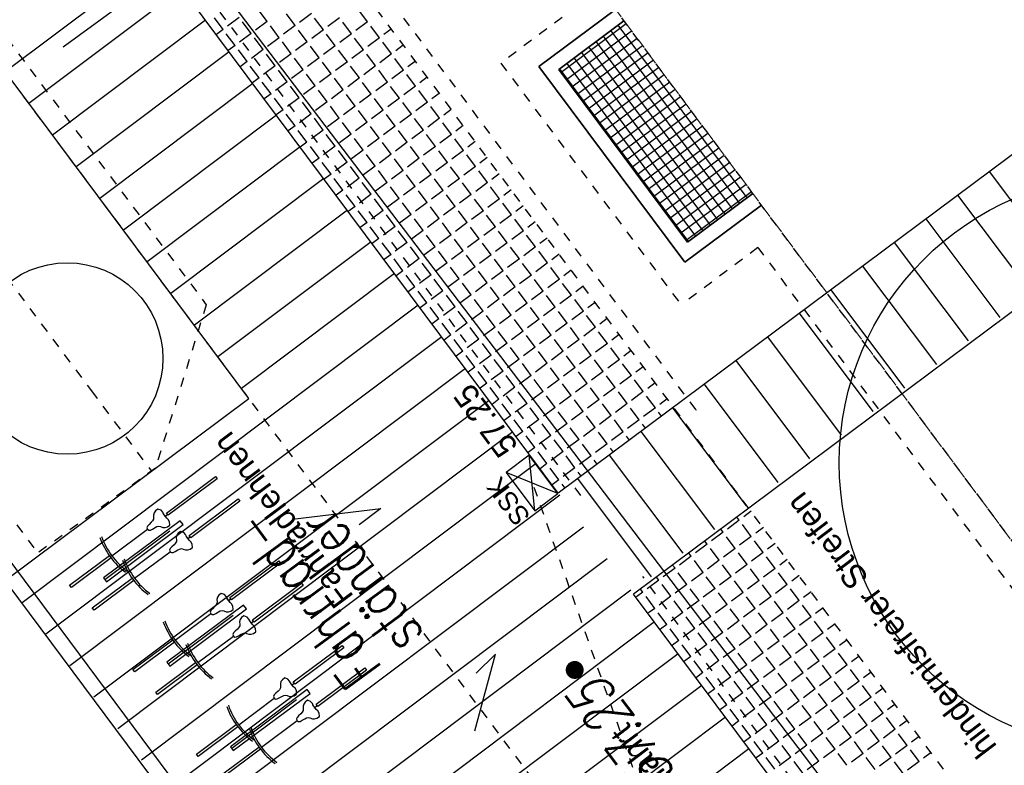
# Model space of a CAD drawing. Header units: metres. Extents: x 2 to 485, y 6 to 594.
# Tile 125 of 176: x 295.46 to 305.75, y 309.55 to 317.34. Entities that reach past the tile are written whole.
import ezdxf
from ezdxf.enums import TextEntityAlignment as Align

# ---------------------------------------------------------------- set-up
doc = ezdxf.new("R2010")
doc.units = ezdxf.units.M
doc.header["$LTSCALE"] = 0.0125
for name, pattern in [('237-14_Züricher Str._GL_3_RW_2014-11-28_bea$0$STRICHLINIE2', [9.525, 6.35, -3.175]), ('237-14_Züricher Str._GL_3_RW_2014-11-28_bea$0$STRICHPUNKT2', [12.7, 6.35, -3.175, 0, -3.175]), ('250', [0]), ('260241_A_bea$0$PUNKTIERT', [0.2, 0, -0.2]), ('GESTRICHELT', [0.4, 0.2, -0.2]), ('GEWOFAG_Hof 2_141023_Grundriss_bea$0$AUSGEZOGEN', [0]), ('GEWOFAG_Hof 2_141023_Grundriss_bea$0$VERDECKT2_S2', [0.15, 0.1, -0.05])]:
    doc.linetypes.add(name, pattern=pattern)
for name, color, linetype in [('237-14_Züricher Str._GL_3_RW_2014-11-28_bea$0$_GRU_Drainage', 54, '237-14_Züricher Str._GL_3_RW_2014-11-28_bea$0$STRICHPUNKT2'), ('237-14_Züricher Str._GL_3_RW_2014-11-28_bea$0$_GRU_Regenwasser', 150, '237-14_Züricher Str._GL_3_RW_2014-11-28_bea$0$STRICHLINIE2'), ('260241_A_bea$0$B07_FLSTGR', 9, 'Continuous'), ('260241_A_bea$0$B10_GEBAEUDE', 1, 'Continuous'), ('260241_A_bea$0$B13_GEB_ZUBEHOER', 12, 'Continuous'), ('260241_A_bea$0$B25_EINFASS_GEPKT', 7, '260241_A_bea$0$PUNKTIERT'), ('260241_A_bea$0$B34_ZUBEHOER_1', 6, 'Continuous'), ('260241_A_bea$0$B53_HAUPTHOEHEN', 4, 'Continuous'), ('260241_A_bea$0$B54_HOEHEN', 253, 'Continuous'), ('f_baum', 3, 'Continuous'), ('f_entwässerung', 170, 'Continuous'), ('f_fahrrad', 201, 'Continuous'), ('f_fahrradbügel', 152, 'Continuous'), ('f_feuerwehr', 10, 'Continuous'), ('f_schraff', 251, 'Continuous'), ('f_text_100', 7, 'Continuous'), ('f_weg', 2, 'Continuous')]:
    doc.layers.add(name, color=color, linetype=linetype)
doc.layers.add('GEWOFAG_Hof 2_141023_Grundriss_bea$0$STANDARD', color=7, linetype='GEWOFAG_Hof 2_141023_Grundriss_bea$0$AUSGEZOGEN', lineweight=13)
doc.styles.add('260241_A_bea$0$ROMANS', font='ROMANS')

# ---------------------------------------------------------------- blocks, each defined once
blk = doc.blocks.new('260241_A_bea$0$HOEHENPKT_ZENTR')
at = {"const_width": 0.75}
blk.add_lwpolyline([(-0.375, 0, 1), (0.375, 0, 1)], format="xyb", close=True, dxfattribs=at)

msp = doc.modelspace()

# ---------------------------------------------------------------- linework, layer by layer
at = {"layer": '237-14_Züricher Str._GL_3_RW_2014-11-28_bea$0$_GRU_Drainage'}
for p, q in [((301.294, 317.483), (300.492, 316.885)), ((300.492, 316.885), (302.376, 314.36)), ((303.177, 314.958), (302.376, 314.36)), ((303.177, 314.958), (311.47, 303.845))]:
    msp.add_line(p, q, dxfattribs=at)
at = {"layer": '237-14_Züricher Str._GL_3_RW_2014-11-28_bea$0$_GRU_Regenwasser', "ltscale": 0.05}
msp.add_line((303.337, 305.38), (300.824, 312.497), dxfattribs=at)
at = {"layer": '260241_A_bea$0$B07_FLSTGR', "color": 30, "linetype": 'Continuous'}
msp.add_line((322.482, 284.91), (252.442, 377), dxfattribs=at)
at = {"layer": '260241_A_bea$0$B10_GEBAEUDE', "color": 7, "linetype": 'Continuous'}
msp.add_line((297.407, 308.669), (289.362, 319.469), dxfattribs=at)
at = {"layer": '260241_A_bea$0$B13_GEB_ZUBEHOER', "color": 7, "linetype": 'Continuous'}
msp.add_line((297.574, 308.719), (289.452, 319.622), dxfattribs=at)
at = {"layer": '260241_A_bea$0$B25_EINFASS_GEPKT', "color": 7, "linetype": '260241_A_bea$0$PUNKTIERT', "ltscale": 0.5}
for p, q in [((302.528, 313.266), (294.05, 324.633)), ((301.326, 312.369), (292.848, 323.736)), ((292.936, 320.344), (297.414, 314.362)), ((289.918, 319.425), (295.653, 311.768)), ((291.735, 319.445), (296.213, 313.463)), ((297.414, 314.362), (296.882, 312.653)), ((296.213, 313.463), (296.841, 312.624)), ((302.528, 313.266), (302.533, 313.259)), ((296.882, 312.653), (295.653, 311.768)), ((307.672, 303.766), (301.976, 311.524))]:
    msp.add_line(p, q, dxfattribs=at)
at = {"layer": '260241_A_bea$0$B34_ZUBEHOER_1', "color": 252, "linetype": 'Continuous'}
for p, q in [((297.033, 311.998), (296.355, 311.489)), ((297.695, 311.117), (297.017, 310.608)), ((298.357, 310.236), (297.681, 309.725))]:
    msp.add_line(p, q, dxfattribs=at)
at = {"layer": 'f_baum', "ltscale": 0.5}
msp.add_circle((307.027, 312.71), 3, dxfattribs=at)
at = {"layer": 'f_baum'}
msp.add_circle((295.961, 313.8), 1, dxfattribs=at)
at = {"layer": 'f_entwässerung', "color": 170}
for p, q in [((300.787, 312.79), (300.546, 312.611)), ((301.086, 312.389), (300.787, 312.79)), ((300.845, 312.21), (300.787, 312.79)), ((300.546, 312.611), (300.845, 312.21)), ((301.086, 312.389), (300.546, 312.611)), ((300.845, 312.21), (301.086, 312.389))]:
    msp.add_line(p, q, dxfattribs=at)
at = {"layer": 'f_fahrrad'}
for p, q in [((296.907, 312.228), (296.883, 312.209)), ((296.941, 312.216), (296.907, 312.228)), ((296.863, 312.123), (296.853, 312.104)), ((296.869, 312.189), (296.863, 312.165)), ((296.863, 312.165), (296.864, 312.139)), ((296.864, 312.139), (296.863, 312.123)), ((296.883, 312.209), (296.869, 312.189)), ((296.96, 312.194), (296.941, 312.216)), ((296.968, 312.176), (296.96, 312.194)), ((297, 312.133), (296.965, 312.18)), ((296.984, 312.154), (296.968, 312.176)), ((296.984, 312.154), (297.008, 312.172)), ((297, 312.133), (296.984, 312.154)), ((296.984, 312.154), (296.984, 312.154)), ((296.984, 312.154), (296.984, 312.154)), ((296.984, 312.154), (296.984, 312.154)), ((296.984, 312.154), (296.984, 312.154)), ((297.015, 312.119), (297, 312.133)), ((297.03, 312.095), (297.015, 312.119)), ((296.427, 311.739), (296.799, 312.016)), ((296.799, 312.05), (296.792, 312.033)), ((296.792, 312.033), (296.798, 312.017)), ((296.798, 312.017), (296.812, 312.006)), ((296.816, 312.067), (296.799, 312.05)), ((296.839, 312.089), (296.816, 312.067)), ((296.83, 312.008), (296.851, 312.019)), ((296.853, 312.104), (296.839, 312.089)), ((296.851, 312.019), (296.879, 312.035)), ((296.879, 312.035), (296.897, 312.044)), ((296.897, 312.044), (296.919, 312.048)), ((296.919, 312.048), (296.934, 312.045)), ((296.934, 312.045), (296.959, 312.035)), ((296.959, 312.035), (296.983, 312.034)), ((296.983, 312.034), (297.007, 312.042)), ((297.007, 312.042), (297.032, 312.059)), ((297.032, 312.059), (297.03, 312.095)), ((296.812, 312.006), (296.83, 312.008)), ((297.106, 311.955), (297.1, 311.931)), ((297.1, 311.931), (297.102, 311.904)), ((297.121, 311.975), (297.106, 311.955)), ((297.145, 311.994), (297.121, 311.975)), ((297.178, 311.981), (297.145, 311.994)), ((297.197, 311.96), (297.178, 311.981)), ((297.206, 311.941), (297.197, 311.96)), ((297.237, 311.899), (297.202, 311.946)), ((297.221, 311.92), (297.206, 311.941)), ((297.221, 311.92), (297.246, 311.938)), ((297.237, 311.899), (297.221, 311.92)), ((297.221, 311.92), (297.221, 311.92)), ((297.221, 311.92), (297.221, 311.92)), ((297.221, 311.92), (297.221, 311.92)), ((297.221, 311.92), (297.221, 311.92)), ((297.036, 311.815), (297.029, 311.799)), ((297.053, 311.833), (297.036, 311.815)), ((297.077, 311.854), (297.053, 311.833)), ((297.09, 311.869), (297.077, 311.854)), ((297.101, 311.889), (297.09, 311.869)), ((297.102, 311.904), (297.101, 311.889)), ((297.116, 311.801), (297.134, 311.809)), ((297.134, 311.809), (297.156, 311.814)), ((297.156, 311.814), (297.171, 311.81)), ((297.171, 311.81), (297.196, 311.801)), ((297.221, 311.8), (297.244, 311.808)), ((297.253, 311.885), (297.237, 311.899)), ((297.244, 311.808), (297.27, 311.825)), ((297.267, 311.861), (297.253, 311.885)), ((297.27, 311.825), (297.267, 311.861)), ((296.665, 311.505), (297.036, 311.782)), ((297.029, 311.799), (297.035, 311.782)), ((297.035, 311.782), (297.049, 311.772)), ((297.049, 311.772), (297.067, 311.774)), ((297.067, 311.774), (297.089, 311.785)), ((297.089, 311.785), (297.116, 311.801)), ((297.196, 311.801), (297.221, 311.8)), ((297.531, 311.308), (297.525, 311.284)), ((297.545, 311.328), (297.531, 311.308)), ((297.569, 311.347), (297.545, 311.328)), ((297.603, 311.335), (297.569, 311.347)), ((297.622, 311.313), (297.603, 311.335)), ((297.63, 311.295), (297.622, 311.313)), ((297.662, 311.252), (297.627, 311.299)), ((297.646, 311.273), (297.63, 311.295)), ((297.501, 311.208), (297.478, 311.186)), ((297.515, 311.223), (297.501, 311.208)), ((297.525, 311.242), (297.515, 311.223)), ((297.525, 311.284), (297.526, 311.258)), ((297.526, 311.258), (297.525, 311.242)), ((297.646, 311.273), (297.67, 311.291)), ((297.662, 311.252), (297.646, 311.273)), ((297.646, 311.273), (297.646, 311.273)), ((297.646, 311.273), (297.646, 311.273)), ((297.646, 311.273), (297.646, 311.273)), ((297.646, 311.273), (297.646, 311.273)), ((297.677, 311.238), (297.662, 311.252)), ((297.692, 311.214), (297.677, 311.238)), ((297.694, 311.178), (297.692, 311.214)), ((297.089, 310.858), (297.461, 311.135)), ((297.461, 311.169), (297.454, 311.152)), ((297.454, 311.152), (297.46, 311.136)), ((297.46, 311.136), (297.474, 311.125)), ((297.478, 311.186), (297.461, 311.169)), ((297.474, 311.125), (297.492, 311.127)), ((297.492, 311.127), (297.513, 311.138)), ((297.513, 311.138), (297.541, 311.154)), ((297.541, 311.154), (297.559, 311.163)), ((297.559, 311.163), (297.581, 311.167)), ((297.581, 311.167), (297.596, 311.164)), ((297.596, 311.164), (297.621, 311.154)), ((297.621, 311.154), (297.645, 311.153)), ((297.645, 311.153), (297.669, 311.161)), ((297.669, 311.161), (297.694, 311.178)), ((297.783, 311.094), (297.768, 311.074)), ((297.807, 311.113), (297.783, 311.094)), ((297.84, 311.1), (297.807, 311.113)), ((297.859, 311.079), (297.84, 311.1)), ((297.752, 310.988), (297.739, 310.973)), ((297.763, 311.008), (297.752, 310.988)), ((297.768, 311.074), (297.762, 311.05)), ((297.762, 311.05), (297.764, 311.023)), ((297.764, 311.023), (297.763, 311.008)), ((297.868, 311.06), (297.859, 311.079)), ((297.899, 311.018), (297.864, 311.065)), ((297.883, 311.039), (297.868, 311.06)), ((297.883, 311.039), (297.908, 311.057)), ((297.899, 311.018), (297.883, 311.039)), ((297.883, 311.039), (297.883, 311.039)), ((297.883, 311.039), (297.883, 311.039)), ((297.883, 311.039), (297.883, 311.039)), ((297.883, 311.039), (297.883, 311.039)), ((297.915, 311.004), (297.899, 311.018)), ((297.929, 310.98), (297.915, 311.004)), ((297.327, 310.624), (297.698, 310.901)), ((297.698, 310.934), (297.691, 310.918)), ((297.691, 310.918), (297.697, 310.901)), ((297.697, 310.901), (297.711, 310.891)), ((297.715, 310.952), (297.698, 310.934)), ((297.711, 310.891), (297.729, 310.893)), ((297.739, 310.973), (297.715, 310.952)), ((297.729, 310.893), (297.751, 310.904)), ((297.751, 310.904), (297.778, 310.92)), ((297.778, 310.92), (297.796, 310.928)), ((297.796, 310.928), (297.818, 310.933)), ((297.818, 310.933), (297.833, 310.929)), ((297.833, 310.929), (297.858, 310.92)), ((297.858, 310.92), (297.883, 310.919)), ((297.883, 310.919), (297.906, 310.927)), ((297.906, 310.927), (297.932, 310.944)), ((297.932, 310.944), (297.929, 310.98)), ((298.194, 310.425), (298.188, 310.402)), ((298.188, 310.402), (298.19, 310.375)), ((298.19, 310.375), (298.189, 310.359)), ((298.209, 310.445), (298.194, 310.425)), ((298.233, 310.464), (298.209, 310.445)), ((298.266, 310.452), (298.233, 310.464)), ((298.285, 310.43), (298.266, 310.452)), ((298.294, 310.412), (298.285, 310.43)), ((298.325, 310.369), (298.29, 310.416)), ((298.309, 310.39), (298.294, 310.412)), ((298.309, 310.39), (298.334, 310.408)), ((298.325, 310.369), (298.309, 310.39)), ((298.309, 310.39), (298.309, 310.39)), ((298.309, 310.39), (298.309, 310.39)), ((298.309, 310.39), (298.309, 310.39)), ((298.309, 310.39), (298.309, 310.39)), ((298.341, 310.356), (298.325, 310.369)), ((298.124, 310.286), (298.117, 310.269)), ((298.117, 310.269), (298.123, 310.253)), ((298.141, 310.303), (298.124, 310.286)), ((298.165, 310.325), (298.141, 310.303)), ((298.178, 310.34), (298.165, 310.325)), ((298.177, 310.255), (298.204, 310.271)), ((298.189, 310.359), (298.178, 310.34)), ((298.204, 310.271), (298.223, 310.28)), ((298.223, 310.28), (298.244, 310.284)), ((298.244, 310.284), (298.259, 310.281)), ((298.259, 310.281), (298.285, 310.271)), ((298.285, 310.271), (298.309, 310.27)), ((298.309, 310.27), (298.332, 310.278)), ((298.332, 310.278), (298.358, 310.295)), ((298.355, 310.331), (298.341, 310.356)), ((298.358, 310.295), (298.355, 310.331)), ((297.753, 309.975), (298.124, 310.252)), ((298.123, 310.253), (298.137, 310.242)), ((298.137, 310.242), (298.155, 310.244)), ((298.155, 310.244), (298.177, 310.255)), ((298.432, 310.191), (298.425, 310.167)), ((298.425, 310.167), (298.427, 310.14)), ((298.446, 310.211), (298.432, 310.191)), ((298.47, 310.23), (298.446, 310.211)), ((298.503, 310.217), (298.47, 310.23)), ((298.523, 310.196), (298.503, 310.217)), ((298.531, 310.177), (298.523, 310.196)), ((298.563, 310.135), (298.528, 310.182)), ((298.547, 310.156), (298.531, 310.177)), ((298.547, 310.156), (298.571, 310.174)), ((298.378, 310.069), (298.362, 310.051)), ((298.402, 310.09), (298.378, 310.069)), ((298.416, 310.105), (298.402, 310.09)), ((298.426, 310.125), (298.416, 310.105)), ((298.427, 310.14), (298.426, 310.125)), ((298.563, 310.135), (298.547, 310.156)), ((298.547, 310.156), (298.547, 310.156)), ((298.547, 310.156), (298.547, 310.156)), ((298.547, 310.156), (298.547, 310.156)), ((298.547, 310.156), (298.547, 310.156)), ((298.578, 310.121), (298.563, 310.135)), ((298.57, 310.044), (298.595, 310.061)), ((298.593, 310.097), (298.578, 310.121)), ((298.595, 310.061), (298.593, 310.097)), ((297.99, 309.741), (298.362, 310.018)), ((298.362, 310.051), (298.355, 310.035)), ((298.355, 310.035), (298.361, 310.019)), ((298.361, 310.019), (298.375, 310.008)), ((298.375, 310.008), (298.393, 310.01)), ((298.393, 310.01), (298.414, 310.021)), ((298.414, 310.021), (298.442, 310.037)), ((298.442, 310.037), (298.46, 310.046)), ((298.46, 310.046), (298.481, 310.05)), ((298.481, 310.05), (298.497, 310.046)), ((298.497, 310.046), (298.522, 310.037)), ((298.522, 310.037), (298.546, 310.036)), ((298.546, 310.036), (298.57, 310.044))]:
    msp.add_line(p, q, dxfattribs=at)
for points in [[(297.526, 312.543), (297.016, 312.162), (296.998, 312.186), (297.509, 312.567)], [(297.764, 312.309), (297.253, 311.928), (297.235, 311.952), (297.746, 312.333)], [(296.419, 311.717), (296.004, 311.407), (295.986, 311.431), (296.401, 311.741)], [(298.188, 311.662), (297.678, 311.281), (297.66, 311.305), (298.171, 311.686)], [(296.656, 311.482), (296.241, 311.173), (296.223, 311.197), (296.638, 311.506)], [(298.426, 311.428), (297.915, 311.047), (297.897, 311.071), (298.408, 311.452)], [(297.081, 310.836), (296.666, 310.526), (296.648, 310.55), (297.063, 310.86)], [(298.852, 310.779), (298.341, 310.398), (298.323, 310.422), (298.834, 310.803)], [(297.318, 310.601), (296.903, 310.292), (296.885, 310.316), (297.3, 310.625)], [(299.089, 310.545), (298.579, 310.164), (298.561, 310.188), (299.071, 310.569)], [(297.744, 309.953), (297.329, 309.643), (297.311, 309.667), (297.726, 309.977)], [(297.982, 309.718), (297.566, 309.409), (297.548, 309.433), (297.964, 309.742)]]:
    msp.add_lwpolyline(points, close=True, dxfattribs=at)
for centre, radius, start, end in [((297.039, 312.195), 0.783, 199.8541, 233.2623), ((297.039, 312.195), 0.763, 199.3978, 233.7088), ((297.276, 311.961), 0.763, 199.3978, 233.7088), ((297.276, 311.961), 0.783, 199.8541, 233.2623), ((297.701, 311.314), 0.783, 199.8541, 233.2623), ((297.701, 311.314), 0.763, 199.3978, 233.7088), ((297.938, 311.08), 0.783, 199.8541, 233.2623), ((297.938, 311.08), 0.763, 199.3978, 233.7088), ((298.364, 310.431), 0.783, 199.8541, 233.2623), ((298.364, 310.431), 0.763, 199.3978, 233.7088), ((298.601, 310.197), 0.783, 199.8541, 233.2623), ((298.601, 310.197), 0.763, 199.3978, 233.7088)]:
    msp.add_arc(centre, radius, start, end, dxfattribs=at)
at = {"layer": 'f_fahrradbügel', "linetype": '250'}
for p, q in [((297.142, 312.106), (296.34, 311.509)), ((296.37, 311.469), (297.172, 312.066)), ((297.172, 312.066), (297.142, 312.106)), ((296.34, 311.509), (296.37, 311.469)), ((297.804, 311.225), (297.002, 310.628)), ((297.834, 311.185), (297.804, 311.225)), ((297.032, 310.588), (297.834, 311.185)), ((297.002, 310.628), (297.032, 310.588)), ((298.468, 310.342), (297.666, 309.745)), ((297.695, 309.705), (298.498, 310.302)), ((298.498, 310.302), (298.468, 310.342)), ((297.666, 309.745), (297.695, 309.705))]:
    msp.add_line(p, q, dxfattribs=at)
at = {"layer": 'f_feuerwehr', "linetype": 'GESTRICHELT'}
for p, q in [((315.896, 289.209), (266.222, 355.785)), ((310.307, 305.897), (276.429, 351.301)), ((309.421, 303.739), (274.109, 351.067))]:
    msp.add_line(p, q, dxfattribs=at)
at = {"layer": 'f_schraff', "linetype": 'Continuous'}
for p, q in [((296.913, 317.995), (295.314, 316.794)), ((297.16, 317.664), (295.561, 316.463)), ((298.05, 317.319), (297.959, 317.442)), ((298.344, 317.277), (298.252, 317.399)), ((298.512, 317.402), (298.389, 317.311)), ((299.098, 317.317), (299.007, 317.439)), ((297.407, 317.333), (295.808, 316.132)), ((297.589, 317.237), (297.498, 317.359)), ((297.757, 317.362), (297.635, 317.271)), ((297.882, 317.194), (297.791, 317.316)), ((298.05, 317.319), (297.928, 317.228)), ((298.176, 317.151), (298.085, 317.274)), ((298.344, 317.277), (298.221, 317.186)), ((298.637, 317.234), (298.546, 317.356)), ((298.805, 317.359), (298.683, 317.268)), ((298.93, 317.192), (298.839, 317.314)), ((299.098, 317.317), (298.976, 317.226)), ((299.223, 317.149), (299.132, 317.271)), ((297.589, 317.237), (297.519, 317.184)), ((297.714, 317.069), (297.623, 317.191)), ((297.882, 317.194), (297.76, 317.103)), ((298.469, 317.109), (298.378, 317.231)), ((298.637, 317.234), (298.515, 317.143)), ((298.762, 317.066), (298.671, 317.188)), ((298.93, 317.192), (298.808, 317.1)), ((299.347, 317.241), (299.269, 317.183)), ((297.714, 317.069), (297.644, 317.016)), ((298.008, 317.026), (297.917, 317.148)), ((298.176, 317.151), (298.054, 317.06)), ((298.301, 316.984), (298.21, 317.106)), ((298.469, 317.109), (298.347, 317.018)), ((298.594, 316.941), (298.503, 317.063)), ((298.762, 317.066), (298.64, 316.975)), ((299.055, 317.024), (298.964, 317.146)), ((299.223, 317.149), (299.101, 317.058)), ((299.349, 316.981), (299.258, 317.103)), ((299.472, 317.073), (299.395, 317.015)), ((297.654, 317.002), (296.054, 315.801)), ((297.84, 316.901), (297.749, 317.023)), ((298.008, 317.026), (297.886, 316.935)), ((298.133, 316.858), (298.042, 316.98)), ((298.301, 316.984), (298.179, 316.892)), ((298.888, 316.898), (298.796, 317.02)), ((299.055, 317.024), (298.933, 316.932)), ((299.181, 316.856), (299.09, 316.978)), ((299.349, 316.981), (299.227, 316.89)), ((297.84, 316.901), (297.769, 316.848)), ((297.965, 316.733), (297.874, 316.855)), ((298.133, 316.858), (298.011, 316.767)), ((298.426, 316.816), (298.335, 316.938)), ((298.594, 316.941), (298.472, 316.85)), ((298.72, 316.773), (298.628, 316.895)), ((298.888, 316.898), (298.765, 316.807)), ((299.013, 316.73), (298.922, 316.852)), ((299.181, 316.856), (299.059, 316.764)), ((299.474, 316.813), (299.383, 316.935)), ((299.598, 316.905), (299.52, 316.847)), ((298.258, 316.69), (298.167, 316.812)), ((298.426, 316.816), (298.304, 316.724)), ((298.552, 316.648), (298.46, 316.77)), ((298.72, 316.773), (298.597, 316.682)), ((299.306, 316.688), (299.215, 316.81)), ((299.474, 316.813), (299.352, 316.722)), ((299.599, 316.645), (299.508, 316.767)), ((297.9, 316.672), (296.301, 315.47)), ((297.965, 316.733), (297.895, 316.68)), ((298.09, 316.565), (297.999, 316.687)), ((298.258, 316.69), (298.136, 316.599)), ((298.384, 316.522), (298.293, 316.644)), ((298.552, 316.648), (298.429, 316.556)), ((298.845, 316.605), (298.754, 316.727)), ((299.013, 316.73), (298.891, 316.639)), ((299.138, 316.562), (299.047, 316.684)), ((299.306, 316.688), (299.184, 316.597)), ((299.599, 316.645), (299.477, 316.554)), ((299.723, 316.737), (299.645, 316.679)), ((298.09, 316.565), (298.02, 316.512)), ((298.677, 316.48), (298.586, 316.602)), ((298.845, 316.605), (298.723, 316.514)), ((298.97, 316.437), (298.879, 316.559)), ((299.138, 316.562), (299.016, 316.471)), ((299.431, 316.52), (299.34, 316.642)), ((299.725, 316.477), (299.634, 316.599)), ((299.848, 316.569), (299.77, 316.511)), ((298.216, 316.397), (298.125, 316.519)), ((298.384, 316.522), (298.262, 316.431)), ((298.509, 316.354), (298.418, 316.477)), ((298.677, 316.48), (298.555, 316.389)), ((298.97, 316.437), (298.848, 316.346)), ((299.263, 316.394), (299.172, 316.517)), ((299.431, 316.52), (299.309, 316.429)), ((299.557, 316.352), (299.466, 316.474)), ((299.725, 316.477), (299.603, 316.386)), ((298.147, 316.341), (296.548, 315.14)), ((298.216, 316.397), (298.145, 316.344)), ((298.341, 316.229), (298.25, 316.351)), ((298.509, 316.354), (298.387, 316.263)), ((298.802, 316.312), (298.711, 316.434)), ((299.096, 316.269), (299.004, 316.391)), ((299.263, 316.394), (299.141, 316.303)), ((299.389, 316.226), (299.298, 316.349)), ((299.557, 316.352), (299.435, 316.261)), ((299.85, 316.309), (299.759, 316.431)), ((299.974, 316.401), (299.896, 316.343)), ((298.634, 316.186), (298.543, 316.309)), ((298.802, 316.312), (298.68, 316.221)), ((298.928, 316.144), (298.836, 316.266)), ((299.096, 316.269), (298.973, 316.178)), ((299.682, 316.184), (299.591, 316.306)), ((299.85, 316.309), (299.728, 316.218)), ((299.975, 316.141), (299.884, 316.263)), ((300.099, 316.233), (300.021, 316.175)), ((298.341, 316.229), (298.271, 316.177)), ((298.466, 316.061), (298.375, 316.183)), ((298.634, 316.186), (298.512, 316.095)), ((298.76, 316.018), (298.668, 316.141)), ((298.928, 316.144), (298.805, 316.053)), ((299.221, 316.101), (299.13, 316.223)), ((299.389, 316.226), (299.267, 316.135)), ((299.514, 316.058), (299.423, 316.181)), ((299.682, 316.184), (299.56, 316.093)), ((299.807, 316.016), (299.716, 316.138)), ((299.975, 316.141), (299.853, 316.05)), ((298.466, 316.061), (298.396, 316.009)), ((299.053, 315.976), (298.962, 316.098)), ((299.221, 316.101), (299.099, 316.01)), ((299.346, 315.933), (299.255, 316.055)), ((299.514, 316.058), (299.392, 315.967)), ((300.101, 315.973), (300.009, 316.095)), ((300.224, 316.065), (300.146, 316.007)), ((298.394, 316.01), (296.795, 314.809)), ((298.592, 315.893), (298.501, 316.015)), ((298.76, 316.018), (298.637, 315.927)), ((298.885, 315.851), (298.794, 315.973)), ((299.053, 315.976), (298.931, 315.885)), ((299.178, 315.808), (299.087, 315.93)), ((299.346, 315.933), (299.224, 315.842)), ((299.639, 315.891), (299.548, 316.013)), ((299.807, 316.016), (299.685, 315.925)), ((299.933, 315.848), (299.842, 315.97)), ((300.101, 315.973), (299.978, 315.882)), ((300.226, 315.805), (300.135, 315.927)), ((298.592, 315.893), (298.521, 315.841)), ((298.717, 315.725), (298.626, 315.847)), ((298.885, 315.851), (298.763, 315.759)), ((299.471, 315.765), (299.38, 315.887)), ((299.639, 315.891), (299.517, 315.799)), ((299.765, 315.723), (299.674, 315.845)), ((299.933, 315.848), (299.811, 315.757)), ((300.35, 315.898), (300.272, 315.839)), ((298.717, 315.725), (298.647, 315.673)), ((299.01, 315.683), (298.919, 315.805)), ((299.178, 315.808), (299.056, 315.717)), ((299.303, 315.64), (299.212, 315.762)), ((299.471, 315.765), (299.349, 315.674)), ((299.597, 315.597), (299.506, 315.719)), ((299.765, 315.723), (299.643, 315.631)), ((300.058, 315.68), (299.967, 315.802)), ((300.226, 315.805), (300.104, 315.714)), ((300.351, 315.637), (300.26, 315.759)), ((300.475, 315.73), (300.397, 315.671)), ((306.37, 314.723), (305.596, 315.753)), ((298.641, 315.679), (297.042, 314.478)), ((298.842, 315.557), (298.751, 315.679)), ((299.01, 315.683), (298.888, 315.591)), ((299.136, 315.515), (299.044, 315.637)), ((299.303, 315.64), (299.181, 315.549)), ((299.89, 315.555), (299.799, 315.677)), ((300.058, 315.68), (299.936, 315.589)), ((300.183, 315.512), (300.092, 315.634)), ((300.351, 315.637), (300.229, 315.546)), ((298.842, 315.557), (298.772, 315.505)), ((298.968, 315.389), (298.876, 315.511)), ((299.136, 315.515), (299.013, 315.423)), ((299.429, 315.472), (299.338, 315.594)), ((299.597, 315.597), (299.475, 315.506)), ((299.722, 315.429), (299.631, 315.551)), ((299.89, 315.555), (299.768, 315.464)), ((300.183, 315.512), (300.061, 315.421)), ((300.477, 315.469), (300.385, 315.592)), ((300.6, 315.562), (300.522, 315.504)), ((299.261, 315.347), (299.17, 315.469)), ((299.429, 315.472), (299.307, 315.381)), ((299.554, 315.304), (299.463, 315.426)), ((299.722, 315.429), (299.6, 315.338)), ((300.015, 315.387), (299.924, 315.509)), ((300.309, 315.344), (300.217, 315.466)), ((300.477, 315.469), (300.354, 315.378)), ((300.602, 315.301), (300.511, 315.424)), ((306.039, 314.476), (305.265, 315.506)), ((298.888, 315.348), (297.289, 314.147)), ((298.968, 315.389), (298.897, 315.337)), ((299.093, 315.221), (299.002, 315.343)), ((299.261, 315.347), (299.139, 315.256)), ((299.847, 315.261), (299.756, 315.384)), ((300.015, 315.387), (299.893, 315.296)), ((300.141, 315.219), (300.05, 315.341)), ((300.309, 315.344), (300.186, 315.253)), ((300.725, 315.394), (300.648, 315.336)), ((299.093, 315.221), (299.022, 315.169)), ((299.386, 315.179), (299.295, 315.301)), ((299.554, 315.304), (299.432, 315.213)), ((299.679, 315.136), (299.588, 315.258)), ((299.847, 315.261), (299.725, 315.17)), ((299.973, 315.093), (299.882, 315.216)), ((300.141, 315.219), (300.018, 315.128)), ((300.434, 315.176), (300.343, 315.298)), ((300.602, 315.301), (300.48, 315.21)), ((300.727, 315.133), (300.636, 315.256)), ((300.851, 315.226), (300.773, 315.168)), ((305.707, 314.23), (304.934, 315.26)), ((299.218, 315.053), (299.127, 315.176)), ((299.386, 315.179), (299.264, 315.088)), ((299.511, 315.011), (299.42, 315.133)), ((299.679, 315.136), (299.557, 315.045)), ((300.266, 315.051), (300.175, 315.173)), ((300.434, 315.176), (300.312, 315.085)), ((300.559, 315.008), (300.468, 315.13)), ((300.727, 315.133), (300.605, 315.042)), ((299.135, 315.018), (297.535, 313.816)), ((299.218, 315.053), (299.148, 315.001)), ((299.344, 314.885), (299.252, 315.008)), ((299.511, 315.011), (299.389, 314.92)), ((299.805, 314.968), (299.714, 315.09)), ((299.973, 315.093), (299.851, 315.002)), ((300.098, 314.925), (300.007, 315.048)), ((300.266, 315.051), (300.144, 314.96)), ((300.391, 314.883), (300.3, 315.005)), ((300.559, 315.008), (300.437, 314.917)), ((300.852, 314.966), (300.761, 315.088)), ((300.976, 315.058), (300.898, 315)), ((305.376, 313.984), (304.603, 315.013)), ((299.637, 314.843), (299.546, 314.965)), ((299.805, 314.968), (299.683, 314.877)), ((299.93, 314.8), (299.839, 314.922)), ((300.098, 314.925), (299.976, 314.834)), ((300.685, 314.84), (300.593, 314.962)), ((300.852, 314.966), (300.73, 314.874)), ((300.978, 314.798), (300.887, 314.92)), ((299.344, 314.885), (299.273, 314.833)), ((299.469, 314.717), (299.378, 314.84)), ((299.637, 314.843), (299.515, 314.752)), ((299.762, 314.675), (299.671, 314.797)), ((299.93, 314.8), (299.808, 314.709)), ((300.223, 314.758), (300.132, 314.88)), ((300.391, 314.883), (300.269, 314.792)), ((300.517, 314.715), (300.425, 314.837)), ((300.685, 314.84), (300.562, 314.749)), ((300.81, 314.672), (300.719, 314.794)), ((300.978, 314.798), (300.856, 314.706)), ((301.101, 314.89), (301.024, 314.832)), ((299.469, 314.717), (299.398, 314.665)), ((300.055, 314.632), (299.964, 314.754)), ((300.223, 314.758), (300.101, 314.666)), ((300.349, 314.59), (300.257, 314.712)), ((300.517, 314.715), (300.394, 314.624)), ((301.103, 314.63), (301.012, 314.752)), ((301.227, 314.722), (301.149, 314.664)), ((305.045, 313.738), (304.272, 314.766)), ((299.381, 314.687), (297.782, 313.486)), ((299.594, 314.55), (299.503, 314.672)), ((299.762, 314.675), (299.64, 314.584)), ((299.887, 314.507), (299.796, 314.629)), ((300.055, 314.632), (299.933, 314.541)), ((300.181, 314.464), (300.09, 314.586)), ((300.349, 314.59), (300.226, 314.498)), ((300.642, 314.547), (300.551, 314.669)), ((300.81, 314.672), (300.688, 314.581)), ((300.935, 314.504), (300.844, 314.626)), ((301.103, 314.63), (300.981, 314.538)), ((299.594, 314.55), (299.524, 314.497)), ((299.719, 314.382), (299.628, 314.504)), ((299.887, 314.507), (299.765, 314.416)), ((300.474, 314.422), (300.383, 314.544)), ((300.642, 314.547), (300.52, 314.456)), ((300.767, 314.379), (300.676, 314.501)), ((300.935, 314.504), (300.813, 314.413)), ((301.228, 314.462), (301.137, 314.584)), ((301.352, 314.554), (301.274, 314.496)), ((304.714, 313.491), (303.942, 314.519)), ((299.719, 314.382), (299.649, 314.329)), ((300.013, 314.339), (299.922, 314.461)), ((300.181, 314.464), (300.059, 314.373)), ((300.306, 314.296), (300.215, 314.418)), ((300.474, 314.422), (300.352, 314.33)), ((301.06, 314.336), (300.969, 314.458)), ((301.228, 314.462), (301.106, 314.371)), ((301.354, 314.294), (301.263, 314.416)), ((301.477, 314.386), (301.4, 314.328)), ((299.628, 314.356), (295.49, 311.247)), ((299.845, 314.214), (299.754, 314.336)), ((300.013, 314.339), (299.891, 314.248)), ((300.138, 314.171), (300.047, 314.293)), ((300.306, 314.296), (300.184, 314.205)), ((300.599, 314.254), (300.508, 314.376)), ((300.767, 314.379), (300.645, 314.288)), ((300.893, 314.211), (300.801, 314.333)), ((301.06, 314.336), (300.938, 314.245)), ((301.186, 314.168), (301.095, 314.291)), ((301.354, 314.294), (301.232, 314.203)), ((299.845, 314.214), (299.774, 314.161)), ((300.431, 314.128), (300.34, 314.25)), ((300.599, 314.254), (300.477, 314.163)), ((300.725, 314.086), (300.633, 314.208)), ((300.893, 314.211), (300.77, 314.12)), ((301.479, 314.126), (301.388, 314.248)), ((301.603, 314.218), (301.525, 314.16)), ((304.383, 313.245), (303.611, 314.273)), ((299.97, 314.046), (299.879, 314.168)), ((300.138, 314.171), (300.016, 314.08)), ((300.263, 314.003), (300.172, 314.125)), ((300.431, 314.128), (300.309, 314.037)), ((300.557, 313.96), (300.465, 314.083)), ((300.725, 314.086), (300.602, 313.995)), ((301.018, 314.043), (300.927, 314.165)), ((301.186, 314.168), (301.064, 314.077)), ((301.311, 314), (301.22, 314.123)), ((301.479, 314.126), (301.357, 314.035)), ((301.604, 313.958), (301.513, 314.08)), ((299.875, 314.025), (295.739, 310.919)), ((299.97, 314.046), (299.9, 313.993)), ((300.095, 313.878), (300.004, 314)), ((300.263, 314.003), (300.141, 313.912)), ((300.85, 313.918), (300.759, 314.04)), ((301.018, 314.043), (300.896, 313.952)), ((301.143, 313.875), (301.052, 313.997)), ((301.311, 314), (301.189, 313.909)), ((301.728, 314.05), (301.65, 313.992)), ((304.051, 312.999), (303.28, 314.026)), ((300.095, 313.878), (300.025, 313.825)), ((300.389, 313.835), (300.298, 313.957)), ((300.557, 313.96), (300.434, 313.869)), ((300.682, 313.792), (300.591, 313.915)), ((300.85, 313.918), (300.728, 313.827)), ((300.975, 313.75), (300.884, 313.872)), ((301.143, 313.875), (301.021, 313.784)), ((301.436, 313.832), (301.345, 313.955)), ((301.604, 313.958), (301.482, 313.867)), ((301.73, 313.79), (301.639, 313.912)), ((301.853, 313.882), (301.775, 313.824)), ((300.221, 313.71), (300.13, 313.832)), ((300.389, 313.835), (300.267, 313.744)), ((300.514, 313.667), (300.423, 313.789)), ((300.682, 313.792), (300.56, 313.701)), ((301.268, 313.707), (301.177, 313.829)), ((301.436, 313.832), (301.314, 313.741)), ((301.562, 313.665), (301.471, 313.787)), ((301.73, 313.79), (301.608, 313.699)), ((303.72, 312.752), (302.949, 313.779)), ((300.122, 313.694), (295.989, 310.59)), ((300.221, 313.71), (300.15, 313.657)), ((300.346, 313.542), (300.255, 313.664)), ((300.514, 313.667), (300.392, 313.576)), ((300.807, 313.624), (300.716, 313.747)), ((300.975, 313.75), (300.853, 313.659)), ((301.101, 313.582), (301.009, 313.704)), ((301.268, 313.707), (301.146, 313.616)), ((301.394, 313.539), (301.303, 313.661)), ((301.562, 313.665), (301.44, 313.573)), ((301.855, 313.622), (301.764, 313.744)), ((301.979, 313.714), (301.901, 313.656)), ((300.639, 313.499), (300.548, 313.621)), ((300.807, 313.624), (300.685, 313.533)), ((300.933, 313.457), (300.841, 313.579)), ((301.101, 313.582), (300.978, 313.491)), ((301.687, 313.497), (301.596, 313.619)), ((301.855, 313.622), (301.733, 313.531)), ((301.98, 313.454), (301.889, 313.576)), ((300.346, 313.542), (300.275, 313.489)), ((300.471, 313.374), (300.38, 313.496)), ((300.639, 313.499), (300.517, 313.408)), ((300.933, 313.457), (300.81, 313.365)), ((301.226, 313.414), (301.135, 313.536)), ((301.394, 313.539), (301.272, 313.448)), ((301.519, 313.371), (301.428, 313.493)), ((301.687, 313.497), (301.565, 313.405)), ((301.98, 313.454), (301.858, 313.363)), ((302.104, 313.546), (302.026, 313.488)), ((303.389, 312.506), (302.618, 313.532)), ((300.369, 313.363), (296.238, 310.261)), ((300.471, 313.374), (300.401, 313.321)), ((300.765, 313.331), (300.673, 313.453)), ((301.058, 313.289), (300.967, 313.411)), ((301.226, 313.414), (301.104, 313.323)), ((301.351, 313.246), (301.26, 313.368)), ((301.519, 313.371), (301.397, 313.28)), ((301.812, 313.329), (301.721, 313.451)), ((302.106, 313.286), (302.014, 313.408)), ((302.229, 313.378), (302.151, 313.32)), ((300.597, 313.206), (300.506, 313.328)), ((300.765, 313.331), (300.642, 313.24)), ((300.89, 313.163), (300.799, 313.285)), ((301.058, 313.289), (300.936, 313.197)), ((301.644, 313.203), (301.553, 313.325)), ((301.812, 313.329), (301.69, 313.237)), ((301.938, 313.161), (301.847, 313.283)), ((302.106, 313.286), (301.983, 313.195)), ((303.058, 312.26), (302.287, 313.285)), ((300.597, 313.206), (300.526, 313.153)), ((300.722, 313.038), (300.631, 313.16)), ((300.89, 313.163), (300.768, 313.072)), ((301.183, 313.121), (301.092, 313.243)), ((301.351, 313.246), (301.229, 313.155)), ((301.476, 313.078), (301.385, 313.2)), ((301.644, 313.203), (301.522, 313.112)), ((301.77, 313.035), (301.679, 313.158)), ((301.938, 313.161), (301.816, 313.07)), ((302.171, 313.199), (302.14, 313.24)), ((301.015, 312.995), (300.924, 313.117)), ((301.183, 313.121), (301.061, 313.03)), ((301.309, 312.953), (301.217, 313.075)), ((301.476, 313.078), (301.354, 312.987)), ((302.003, 313.073), (301.972, 313.115)), ((300.616, 313.033), (296.488, 309.932)), ((300.722, 313.038), (300.651, 312.985)), ((300.847, 312.87), (300.756, 312.992)), ((301.015, 312.995), (300.893, 312.904)), ((301.141, 312.827), (301.049, 312.95)), ((301.309, 312.953), (301.186, 312.862)), ((301.602, 312.91), (301.511, 313.032)), ((301.77, 313.035), (301.648, 312.944)), ((301.835, 312.948), (301.804, 312.99)), ((302.726, 312.014), (301.956, 313.039)), ((300.847, 312.87), (300.777, 312.817)), ((301.434, 312.785), (301.343, 312.907)), ((301.602, 312.91), (301.48, 312.819)), ((301.667, 312.823), (301.636, 312.864)), ((300.973, 312.702), (300.881, 312.824)), ((301.141, 312.827), (301.018, 312.736)), ((301.266, 312.659), (301.175, 312.782)), ((301.434, 312.785), (301.312, 312.694)), ((301.499, 312.698), (301.468, 312.739)), ((302.395, 311.767), (301.626, 312.792)), ((300.862, 312.702), (296.737, 309.603)), ((300.973, 312.702), (300.902, 312.649)), ((301.098, 312.534), (301.007, 312.656)), ((301.266, 312.659), (301.144, 312.568)), ((301.098, 312.534), (301.027, 312.481)), ((302.064, 311.521), (301.295, 312.545)), ((301.331, 312.572), (301.3, 312.614)), ((301.163, 312.447), (301.132, 312.488)), ((301.109, 312.371), (296.987, 309.274)), ((302.983, 312.11), (302.96, 312.141)), ((303.108, 312.204), (303.029, 312.145)), ((301.356, 312.04), (297.236, 308.946)), ((302.815, 311.985), (302.791, 312.016)), ((302.983, 312.11), (302.861, 312.019)), ((303.108, 311.942), (303.017, 312.065)), ((303.234, 312.036), (303.154, 311.977)), ((302.815, 311.985), (302.693, 311.894)), ((302.94, 311.817), (302.849, 311.939)), ((303.108, 311.942), (302.986, 311.851)), ((302.647, 311.86), (302.525, 311.769)), ((302.647, 311.86), (302.623, 311.892)), ((302.772, 311.692), (302.681, 311.814)), ((302.94, 311.817), (302.818, 311.726)), ((303.233, 311.774), (303.142, 311.897)), ((303.359, 311.868), (303.279, 311.809)), ((301.603, 311.709), (297.486, 308.617)), ((302.479, 311.734), (302.357, 311.643)), ((302.479, 311.734), (302.455, 311.767)), ((303.065, 311.649), (302.974, 311.771)), ((303.233, 311.774), (303.111, 311.683)), ((303.359, 311.606), (303.268, 311.729)), ((302.311, 311.609), (302.189, 311.518)), ((302.311, 311.609), (302.286, 311.642)), ((302.604, 311.566), (302.513, 311.689)), ((302.772, 311.692), (302.65, 311.601)), ((302.898, 311.524), (302.806, 311.646)), ((303.065, 311.649), (302.943, 311.558)), ((303.191, 311.481), (303.1, 311.603)), ((303.359, 311.606), (303.237, 311.515)), ((303.484, 311.7), (303.405, 311.641)), ((302.143, 311.484), (302.118, 311.517)), ((302.436, 311.441), (302.345, 311.563)), ((302.604, 311.566), (302.482, 311.475)), ((302.73, 311.398), (302.638, 311.521)), ((302.898, 311.524), (302.775, 311.433)), ((303.484, 311.439), (303.393, 311.561)), ((303.609, 311.532), (303.53, 311.473)), ((302.143, 311.484), (302.021, 311.393)), ((302.268, 311.316), (302.177, 311.438)), ((302.436, 311.441), (302.314, 311.35)), ((302.73, 311.398), (302.607, 311.307)), ((303.023, 311.356), (302.932, 311.478)), ((303.191, 311.481), (303.069, 311.39)), ((303.316, 311.313), (303.225, 311.435)), ((303.484, 311.439), (303.362, 311.347)), ((301.85, 311.379), (297.735, 308.288)), ((301.975, 311.358), (301.91, 311.31)), ((301.975, 311.358), (301.95, 311.392)), ((302.1, 311.19), (302.009, 311.313)), ((302.268, 311.316), (302.146, 311.225)), ((302.562, 311.273), (302.47, 311.395)), ((302.855, 311.231), (302.764, 311.353)), ((303.023, 311.356), (302.901, 311.265)), ((303.148, 311.188), (303.057, 311.31)), ((303.316, 311.313), (303.194, 311.222)), ((303.609, 311.271), (303.518, 311.393)), ((303.735, 311.364), (303.655, 311.305)), ((302.1, 311.19), (302.035, 311.142)), ((302.394, 311.148), (302.303, 311.27)), ((302.562, 311.273), (302.439, 311.182)), ((302.687, 311.105), (302.596, 311.227)), ((302.855, 311.231), (302.733, 311.139)), ((303.441, 311.145), (303.35, 311.267)), ((303.609, 311.271), (303.487, 311.179)), ((303.735, 311.103), (303.644, 311.225)), ((303.86, 311.196), (303.78, 311.137)), ((302.226, 311.023), (302.135, 311.145)), ((302.394, 311.148), (302.272, 311.057)), ((302.519, 310.98), (302.428, 311.102)), ((302.687, 311.105), (302.565, 311.014)), ((302.98, 311.063), (302.889, 311.185)), ((303.148, 311.188), (303.026, 311.097)), ((303.273, 311.02), (303.182, 311.142)), ((303.441, 311.145), (303.319, 311.054)), ((303.567, 310.977), (303.476, 311.099)), ((303.735, 311.103), (303.613, 311.011)), ((302.097, 311.048), (297.985, 307.959)), ((302.226, 311.023), (302.16, 310.973)), ((302.812, 310.937), (302.721, 311.059)), ((302.98, 311.063), (302.858, 310.971)), ((303.106, 310.895), (303.014, 311.017)), ((303.273, 311.02), (303.151, 310.929)), ((303.86, 310.935), (303.769, 311.057)), ((303.985, 311.028), (303.906, 310.969)), ((302.351, 310.855), (302.26, 310.977)), ((302.519, 310.98), (302.397, 310.889)), ((302.644, 310.812), (302.553, 310.934)), ((302.812, 310.937), (302.69, 310.846)), ((302.938, 310.769), (302.846, 310.891)), ((303.106, 310.895), (302.983, 310.803)), ((303.399, 310.852), (303.308, 310.974)), ((303.567, 310.977), (303.445, 310.886)), ((303.692, 310.809), (303.601, 310.931)), ((303.86, 310.935), (303.738, 310.844)), ((303.985, 310.767), (303.894, 310.889)), ((302.351, 310.855), (302.285, 310.805)), ((302.476, 310.687), (302.385, 310.809)), ((302.644, 310.812), (302.522, 310.721)), ((303.231, 310.727), (303.14, 310.849)), ((303.399, 310.852), (303.277, 310.761)), ((303.524, 310.684), (303.433, 310.806)), ((303.692, 310.809), (303.57, 310.718)), ((304.111, 310.86), (304.031, 310.801)), ((302.343, 310.717), (298.234, 307.63)), ((302.476, 310.687), (302.41, 310.637)), ((302.77, 310.644), (302.678, 310.766)), ((302.938, 310.769), (302.815, 310.678)), ((303.063, 310.601), (302.972, 310.724)), ((303.231, 310.727), (303.109, 310.636)), ((303.356, 310.559), (303.265, 310.681)), ((303.524, 310.684), (303.402, 310.593)), ((303.817, 310.641), (303.726, 310.764)), ((303.985, 310.767), (303.863, 310.676)), ((304.111, 310.599), (304.019, 310.721)), ((304.236, 310.692), (304.156, 310.633)), ((302.602, 310.519), (302.511, 310.641)), ((302.77, 310.644), (302.647, 310.553)), ((302.895, 310.476), (302.804, 310.598)), ((303.063, 310.601), (302.941, 310.51)), ((303.649, 310.516), (303.558, 310.638)), ((303.817, 310.641), (303.695, 310.55)), ((303.943, 310.473), (303.852, 310.596)), ((304.111, 310.599), (303.988, 310.508)), ((302.602, 310.519), (302.535, 310.469)), ((302.727, 310.351), (302.636, 310.473)), ((302.895, 310.476), (302.773, 310.385)), ((303.188, 310.433), (303.097, 310.556)), ((303.356, 310.559), (303.234, 310.468)), ((303.481, 310.391), (303.39, 310.513)), ((303.649, 310.516), (303.527, 310.425)), ((303.943, 310.473), (303.821, 310.382)), ((304.236, 310.431), (304.145, 310.553)), ((304.361, 310.524), (304.282, 310.465)), ((302.59, 310.386), (298.484, 307.302)), ((303.02, 310.308), (302.929, 310.43)), ((303.188, 310.433), (303.066, 310.342)), ((303.314, 310.265), (303.222, 310.388)), ((303.481, 310.391), (303.359, 310.3)), ((303.775, 310.348), (303.684, 310.47)), ((304.068, 310.305), (303.977, 310.428)), ((304.236, 310.431), (304.114, 310.34)), ((304.361, 310.263), (304.27, 310.385)), ((302.727, 310.351), (302.66, 310.301)), ((302.852, 310.183), (302.761, 310.305)), ((303.02, 310.308), (302.898, 310.217)), ((303.314, 310.265), (303.191, 310.174)), ((303.607, 310.223), (303.516, 310.345)), ((303.775, 310.348), (303.653, 310.257)), ((303.9, 310.18), (303.809, 310.302)), ((304.068, 310.305), (303.946, 310.214)), ((304.487, 310.356), (304.407, 310.297)), ((302.852, 310.183), (302.785, 310.133)), ((303.146, 310.14), (303.054, 310.262)), ((303.439, 310.098), (303.348, 310.22)), ((303.607, 310.223), (303.485, 310.132)), ((303.732, 310.055), (303.641, 310.177)), ((303.9, 310.18), (303.778, 310.089)), ((304.193, 310.138), (304.102, 310.26)), ((304.361, 310.263), (304.239, 310.172)), ((304.487, 310.095), (304.395, 310.217)), ((304.612, 310.188), (304.532, 310.129)), ((302.978, 310.015), (302.886, 310.137)), ((303.146, 310.14), (303.023, 310.049)), ((303.271, 309.972), (303.18, 310.094)), ((303.439, 310.098), (303.317, 310.006)), ((304.025, 310.012), (303.934, 310.134)), ((304.193, 310.138), (304.071, 310.046)), ((304.319, 309.97), (304.227, 310.092)), ((304.487, 310.095), (304.364, 310.004)), ((302.837, 310.055), (298.733, 306.973)), ((302.978, 310.015), (302.91, 309.964)), ((303.103, 309.847), (303.012, 309.969)), ((303.271, 309.972), (303.149, 309.881)), ((303.564, 309.93), (303.473, 310.052)), ((303.732, 310.055), (303.61, 309.964)), ((303.857, 309.887), (303.766, 310.009)), ((304.025, 310.012), (303.903, 309.921)), ((304.151, 309.844), (304.06, 309.966)), ((304.319, 309.97), (304.196, 309.878)), ((304.612, 309.927), (304.521, 310.049)), ((304.737, 310.02), (304.658, 309.961)), ((303.396, 309.804), (303.305, 309.926)), ((303.564, 309.93), (303.442, 309.838)), ((303.689, 309.762), (303.598, 309.884)), ((303.857, 309.887), (303.735, 309.796)), ((304.444, 309.802), (304.353, 309.924)), ((304.612, 309.927), (304.49, 309.836)), ((304.737, 309.759), (304.646, 309.881)), ((303.103, 309.847), (303.035, 309.796)), ((303.228, 309.679), (303.137, 309.801)), ((303.396, 309.804), (303.274, 309.713)), ((303.522, 309.636), (303.43, 309.758)), ((303.689, 309.762), (303.567, 309.67)), ((303.983, 309.719), (303.892, 309.841)), ((304.151, 309.844), (304.029, 309.753)), ((304.276, 309.676), (304.185, 309.798)), ((304.444, 309.802), (304.322, 309.711)), ((304.569, 309.634), (304.478, 309.756)), ((304.737, 309.759), (304.615, 309.668)), ((304.862, 309.852), (304.783, 309.793)), ((303.084, 309.724), (301.485, 308.523)), ((303.228, 309.679), (303.16, 309.628)), ((303.815, 309.594), (303.724, 309.716)), ((303.983, 309.719), (303.861, 309.628)), ((304.108, 309.551), (304.017, 309.673)), ((304.276, 309.676), (304.154, 309.585)), ((304.863, 309.591), (304.771, 309.713)), ((304.988, 309.685), (304.908, 309.625)), ((303.354, 309.511), (303.262, 309.633)), ((303.522, 309.636), (303.399, 309.545)), ((303.647, 309.468), (303.556, 309.59)), ((303.815, 309.594), (303.693, 309.503)), ((304.401, 309.508), (304.31, 309.631)), ((304.569, 309.634), (304.447, 309.543)), ((304.695, 309.466), (304.603, 309.588)), ((304.863, 309.591), (304.74, 309.5))]:
    msp.add_line(p, q, dxfattribs=at)
at = {"layer": 'f_schraff'}
msp.add_line((295.917, 317.055), (296.671, 317.605), dxfattribs=at)
at = {"layer": 'f_schraff', "color": 252, "linetype": 'Continuous'}
for p, q in [((301.801, 317.296), (301.12, 316.788)), ((301.715, 317.28), (303.06, 315.477)), ((301.858, 317.22), (301.177, 316.712)), ((301.562, 317.166), (302.908, 315.363)), ((301.639, 317.223), (302.984, 315.42)), ((301.915, 317.144), (301.233, 316.635)), ((301.972, 317.067), (301.29, 316.559)), ((301.486, 317.109), (302.831, 315.306)), ((301.333, 316.995), (302.679, 315.192)), ((302.029, 316.991), (301.347, 316.483)), ((301.409, 317.052), (302.755, 315.249)), ((301.18, 316.881), (302.526, 315.078)), ((301.257, 316.938), (302.602, 315.135)), ((302.086, 316.915), (301.404, 316.406)), ((301.104, 316.824), (302.45, 315.021)), ((302.142, 316.838), (301.461, 316.33)), ((302.199, 316.762), (301.518, 316.254)), ((302.256, 316.686), (301.575, 316.177)), ((302.313, 316.609), (301.632, 316.101)), ((302.37, 316.533), (301.689, 316.024)), ((302.427, 316.456), (301.746, 315.948)), ((302.484, 316.38), (301.803, 315.872)), ((302.541, 316.304), (301.86, 315.795)), ((302.598, 316.227), (301.917, 315.719)), ((302.655, 316.151), (301.974, 315.643)), ((302.712, 316.075), (302.031, 315.566)), ((302.769, 315.998), (302.087, 315.49)), ((302.826, 315.922), (302.144, 315.414)), ((302.883, 315.846), (302.201, 315.337)), ((302.94, 315.769), (302.258, 315.261)), ((302.996, 315.693), (302.315, 315.185)), ((303.053, 315.616), (302.372, 315.108)), ((303.11, 315.54), (302.429, 315.032))]:
    msp.add_line(p, q, dxfattribs=at)
at = {"layer": 'f_text_100'}
for p, q in [((298.316, 312.123), (299.237, 312.234)), ((299.237, 312.234), (299.011, 312.062)), ((300.218, 309.912), (300.436, 310.711)), ((300.436, 310.711), (300.233, 310.512))]:
    msp.add_line(p, q, dxfattribs=at)
at = {"layer": 'f_weg'}
for p, q in [((301.092, 312.394), (273.624, 349.208)), ((321.759, 327.808), (301.092, 312.394)), ((320.518, 325.242), (301.879, 311.34)), ((297.86, 313.381), (292.134, 321.055)), ((295.311, 311.483), (297.86, 313.381)), ((304.35, 308.027), (301.879, 311.34))]:
    msp.add_line(p, q, dxfattribs=at)
at = {"layer": 'GEWOFAG_Hof 2_141023_Grundriss_bea$0$STANDARD', "color": 7, "linetype": 'GEWOFAG_Hof 2_141023_Grundriss_bea$0$VERDECKT2_S2', "lineweight": 18}
msp.add_line((311.196, 304.703), (289.184, 334.21), dxfattribs=at)
at = {"layer": 'GEWOFAG_Hof 2_141023_Grundriss_bea$0$STANDARD', "color": 7, "linetype": 'GEWOFAG_Hof 2_141023_Grundriss_bea$0$AUSGEZOGEN', "lineweight": 35}
for p, q in [((300.887, 316.849), (301.688, 317.447)), ((301.097, 316.819), (301.778, 317.327)), ((302.412, 314.805), (300.887, 316.849)), ((302.442, 315.015), (301.097, 316.819)), ((303.123, 315.524), (302.442, 315.015)), ((303.213, 315.403), (302.412, 314.805))]:
    msp.add_line(p, q, dxfattribs=at)

# ---------------------------------------------------------------- block references
at = {"layer": '260241_A_bea$0$B54_HOEHEN', "color": 252, "xscale": 0.125, "yscale": 0.125}
msp.add_blockref('260241_A_bea$0$HOEHENPKT_ZENTR', (301.263, 310.547), dxfattribs=at)

# ---------------------------------------------------------------- texts
at = {"layer": '260241_A_bea$0$B34_ZUBEHOER_1', "color": 252, "style": '260241_A_bea$0$ROMANS', "width": 0.75}
for s, p in [('ständer', (299.701, 310.915)), ('Fahrrad-', (299.261, 310.565))]:
    msp.add_text(s, height=0.45, rotation=126.3134, dxfattribs=at).set_placement(p)
at = {"layer": '260241_A_bea$0$B53_HAUPTHOEHEN', "color": 252, "style": '260241_A_bea$0$ROMANS', "oblique": 15, "width": 0.75}
msp.add_text('557.25', height=0.45, rotation=126.6418, dxfattribs=at).set_placement((301.377, 310.372), align=Align.MIDDLE_RIGHT)
at = {"layer": 'f_entwässerung', "color": 170}
msp.add_text('SSK', height=0.2, rotation=126.7276, dxfattribs=at).set_placement((300.809, 312.152))
at = {"layer": 'f_text_100'}
for s, rotation, p in [('57.25', 126.7276, (300.681, 312.888)), ('Fahrradlehnen', 126.7276, (298.962, 311.314)), ('hindernisfreier Streifen', 127.224, (305.683, 309.749)), ('Feuerwehrzufahrt', 127.224, (303.401, 307.924))]:
    msp.add_text(s, height=0.25, rotation=rotation, dxfattribs=at).set_placement(p)

doc.saveas('drawing.dxf')
